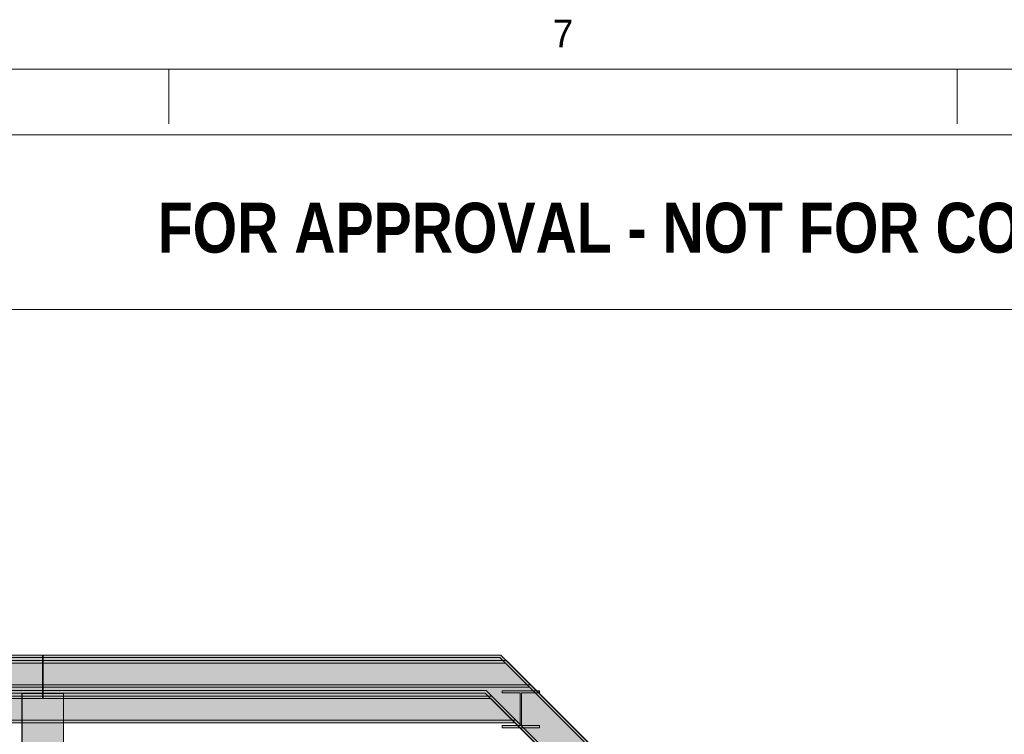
# Model space of a CAD drawing. Header units: millimetres. Extents: x 17 to 413, y 4 to 292.
# Tile 255 of 256: x 230 to 275, y 260 to 292. Entities that reach past the tile are written whole.
import ezdxf
from ezdxf.enums import TextEntityAlignment as Align

# ---------------------------------------------------------------- set-up
doc = ezdxf.new("R2010")
doc.units = ezdxf.units.MM
doc.linetypes.add('DASHED', pattern=[1.524, 1.27, -0.254])
for name, color, linetype in [('FILL-C_9EB2DB', 7, 'Continuous'), ('FILL-EPS', 7, 'Continuous'), ('LINE-C_2E8C94', 7, 'Continuous'), ('LINE-INK', 7, 'Continuous'), ('LINE-RED', 7, 'Continuous'), ('LINE-STEEL', 7, 'Continuous'), ('LINE-STEEL-DASH', 7, 'DASHED'), ('TEXT-RED', 7, 'Continuous'), ('TEXT-STEEL_GREY', 7, 'Continuous')]:
    doc.layers.add(name, color=color, linetype=linetype)
doc.styles.add('OpenSansCondensed-Bold', font='OpenSansCondensed-Bold.ttf')

msp = doc.modelspace()

# ---------------------------------------------------------------- hatches: boundary and pattern name
at = {"layer": 'FILL-C_9EB2DB', "true_color": 0x9eb2db}
h = msp.add_hatch(color=9, dxfattribs=at)
h.dxf.hatch_style = 1
h.paths.add_polyline_path([(189.548, 263.05), (189.548, 263.166), (230.955, 263.166), (230.955, 263.05)])
h = msp.add_hatch(color=9, dxfattribs=at)
h.dxf.hatch_style = 1
h.paths.add_polyline_path([(189.548, 263.05), (189.548, 263.166), (230.955, 263.166), (230.955, 263.05)])
h = msp.add_hatch(color=9, dxfattribs=at)
h.dxf.hatch_style = 1
h.paths.add_polyline_path([(189.548, 261.546), (189.548, 263.05), (230.955, 263.05), (230.955, 261.546)])
h = msp.add_hatch(color=9, dxfattribs=at)
h.dxf.hatch_style = 1
h.paths.add_polyline_path([(189.548, 263.05), (230.955, 263.05), (230.955, 261.546), (189.548, 261.546)])
h = msp.add_hatch(color=9, dxfattribs=at)
h.dxf.hatch_style = 1
h.paths.add_polyline_path([(226.638, 263.05), (226.638, 263.166), (251.967, 263.166), (274.242, 240.891), (274.161, 240.809), (251.919, 263.05)])
h = msp.add_hatch(color=9, dxfattribs=at)
h.dxf.hatch_style = 1
h.paths.add_polyline_path([(226.638, 263.166), (251.967, 263.166), (274.242, 240.891), (274.161, 240.809), (251.919, 263.05), (226.638, 263.05)])
h = msp.add_hatch(color=9, dxfattribs=at)
h.dxf.hatch_style = 1
h.paths.add_polyline_path([(226.638, 261.546), (226.638, 263.05), (251.919, 263.05), (274.161, 240.809), (273.097, 239.745), (251.296, 261.546)])
h = msp.add_hatch(color=9, dxfattribs=at)
h.dxf.hatch_style = 1
h.paths.add_polyline_path([(226.638, 263.05), (251.919, 263.05), (274.161, 240.809), (273.097, 239.745), (251.296, 261.546), (226.638, 261.546)])
h = msp.add_hatch(color=9, dxfattribs=at)
h.dxf.hatch_style = 1
h.paths.add_polyline_path([(230.988, 263.05), (230.988, 263.166), (251.967, 263.166), (274.242, 240.891), (274.161, 240.809), (251.919, 263.05)])
h = msp.add_hatch(color=9, dxfattribs=at)
h.dxf.hatch_style = 1
h.paths.add_polyline_path([(230.988, 263.166), (251.967, 263.166), (274.242, 240.891), (274.161, 240.809), (251.919, 263.05), (230.988, 263.05)])
h = msp.add_hatch(color=9, dxfattribs=at)
h.dxf.hatch_style = 1
h.paths.add_polyline_path([(230.988, 261.546), (230.988, 263.05), (251.919, 263.05), (274.161, 240.809), (273.097, 239.745), (251.296, 261.546)])
h = msp.add_hatch(color=9, dxfattribs=at)
h.dxf.hatch_style = 1
h.paths.add_polyline_path([(230.988, 263.05), (251.919, 263.05), (274.161, 240.809), (273.097, 239.745), (251.296, 261.546), (230.988, 261.546)])
h = msp.add_hatch(color=9, dxfattribs=at)
h.dxf.hatch_style = 1
h.paths.add_polyline_path([(189.548, 262.797), (189.548, 262.912), (230.955, 262.912), (230.955, 262.797)])
h = msp.add_hatch(color=9, dxfattribs=at)
h.dxf.hatch_style = 1
h.paths.add_polyline_path([(189.548, 262.797), (189.548, 262.912), (230.955, 262.912), (230.955, 262.797)])
h = msp.add_hatch(color=9, dxfattribs=at)
h.dxf.hatch_style = 1
h.paths.add_polyline_path([(189.548, 261.292), (189.548, 262.797), (230.955, 262.797), (230.955, 261.292)])
h = msp.add_hatch(color=9, dxfattribs=at)
h.dxf.hatch_style = 1
h.paths.add_polyline_path([(189.548, 262.797), (230.955, 262.797), (230.955, 261.292), (189.548, 261.292)])
h = msp.add_hatch(color=9, dxfattribs=at)
h.dxf.hatch_style = 1
h.paths.add_polyline_path([(230.988, 262.797), (230.988, 262.912), (252.22, 262.912), (274.242, 240.891), (274.161, 240.809), (252.173, 262.797)])
h = msp.add_hatch(color=9, dxfattribs=at)
h.dxf.hatch_style = 1
h.paths.add_polyline_path([(230.988, 262.912), (252.22, 262.912), (274.242, 240.891), (274.161, 240.809), (252.173, 262.797), (230.988, 262.797)])
h = msp.add_hatch(color=9, dxfattribs=at)
h.dxf.hatch_style = 1
h.paths.add_polyline_path([(230.988, 261.292), (230.988, 262.797), (252.173, 262.797), (274.161, 240.809), (273.097, 239.745), (251.549, 261.292)])
h = msp.add_hatch(color=9, dxfattribs=at)
h.dxf.hatch_style = 1
h.paths.add_polyline_path([(230.988, 262.797), (252.173, 262.797), (274.161, 240.809), (273.097, 239.745), (251.549, 261.292), (230.988, 261.292)])
h = msp.add_hatch(color=9, dxfattribs=at)
h.dxf.hatch_style = 1
h.paths.add_polyline_path([(226.638, 261.69), (226.638, 261.806), (253.327, 261.806), (274.242, 240.891), (274.161, 240.809), (253.279, 261.69)])
h = msp.add_hatch(color=9, dxfattribs=at)
h.dxf.hatch_style = 1
h.paths.add_polyline_path([(226.638, 261.806), (253.327, 261.806), (274.242, 240.891), (274.161, 240.809), (253.279, 261.69), (226.638, 261.69)])
h = msp.add_hatch(color=9, dxfattribs=at)
h.dxf.hatch_style = 1
h.paths.add_polyline_path([(226.638, 260.186), (226.638, 261.69), (253.279, 261.69), (274.161, 240.809), (273.097, 239.745), (252.656, 260.186)])
h = msp.add_hatch(color=9, dxfattribs=at)
h.dxf.hatch_style = 1
h.paths.add_polyline_path([(226.638, 261.69), (253.279, 261.69), (274.161, 240.809), (273.097, 239.745), (252.656, 260.186), (226.638, 260.186)])
h = msp.add_hatch(color=9, dxfattribs=at)
h.dxf.hatch_style = 1
h.paths.add_polyline_path([(189.548, 261.43), (189.548, 261.546), (230.955, 261.546), (230.955, 261.43)])
h = msp.add_hatch(color=9, dxfattribs=at)
h.dxf.hatch_style = 1
h.paths.add_polyline_path([(189.548, 261.43), (189.548, 261.546), (230.955, 261.546), (230.955, 261.43)])
h = msp.add_hatch(color=9, dxfattribs=at)
h.dxf.hatch_style = 1
h.paths.add_polyline_path([(189.548, 261.177), (189.548, 261.292), (230.955, 261.292), (230.955, 261.177)])
h = msp.add_hatch(color=9, dxfattribs=at)
h.dxf.hatch_style = 1
h.paths.add_polyline_path([(189.548, 261.177), (189.548, 261.292), (230.955, 261.292), (230.955, 261.177)])
h = msp.add_hatch(color=9, dxfattribs=at)
h.dxf.hatch_style = 1
h.paths.add_polyline_path([(226.638, 261.43), (226.638, 261.546), (251.296, 261.546), (273.097, 239.745), (273.015, 239.664), (251.248, 261.43)])
h = msp.add_hatch(color=9, dxfattribs=at)
h.dxf.hatch_style = 1
h.paths.add_polyline_path([(226.638, 261.546), (251.296, 261.546), (273.097, 239.745), (273.015, 239.664), (251.248, 261.43), (226.638, 261.43)])
h = msp.add_hatch(color=9, dxfattribs=at)
h.dxf.hatch_style = 1
h.paths.add_polyline_path([(230.988, 261.43), (230.988, 261.546), (251.296, 261.546), (273.097, 239.745), (273.015, 239.664), (251.248, 261.43)])
h = msp.add_hatch(color=9, dxfattribs=at)
h.dxf.hatch_style = 1
h.paths.add_polyline_path([(230.988, 261.546), (251.296, 261.546), (273.097, 239.745), (273.015, 239.664), (251.248, 261.43), (230.988, 261.43)])
h = msp.add_hatch(color=9, dxfattribs=at)
h.dxf.hatch_style = 1
h.paths.add_polyline_path([(230.988, 261.177), (230.988, 261.292), (251.549, 261.292), (273.097, 239.745), (273.015, 239.664), (251.502, 261.177)])
h = msp.add_hatch(color=9, dxfattribs=at)
h.dxf.hatch_style = 1
h.paths.add_polyline_path([(230.988, 261.292), (251.549, 261.292), (273.097, 239.745), (273.015, 239.664), (251.502, 261.177), (230.988, 261.177)])
h = msp.add_hatch(color=9, dxfattribs=at)
h.dxf.hatch_style = 1
h.paths.add_polyline_path([(252.019, 261.536), (252.019, 261.537), (252.019, 261.537), (252.027, 261.536), (252.03, 261.536), (253.727, 261.536), (253.727, 261.441), (252.907, 261.441), (252.907, 259.936), (253.727, 259.936), (253.727, 259.842), (252.03, 259.842), (252.03, 259.936), (252.85, 259.936), (252.85, 261.441), (252.03, 261.441), (252.03, 261.536)])
h = msp.add_hatch(color=9, dxfattribs=at)
h.dxf.hatch_style = 1
h.paths.add_polyline_path([(252.019, 261.536), (252.019, 261.537), (252.019, 261.537), (252.027, 261.536), (252.03, 261.536), (253.727, 261.536), (253.727, 261.441), (252.907, 261.441), (252.907, 259.936), (253.727, 259.936), (253.727, 259.842), (252.03, 259.842), (252.03, 259.936), (252.85, 259.936), (252.85, 261.441), (252.03, 261.441), (252.03, 261.536)])
h = msp.add_hatch(color=9, dxfattribs=at)
h.dxf.hatch_style = 1
h.paths.add_polyline_path([(252.019, 261.536), (252.019, 261.537), (252.019, 261.537), (252.027, 261.536), (252.03, 261.536), (253.727, 261.536), (253.727, 261.441), (252.907, 261.441), (252.907, 259.936), (253.727, 259.936), (253.727, 259.842), (252.03, 259.842), (252.03, 259.936), (252.85, 259.936), (252.85, 261.441), (252.03, 261.441), (252.03, 261.536)])
h = msp.add_hatch(color=9, dxfattribs=at)
h.dxf.hatch_style = 1
h.paths.add_polyline_path([(252.03, 259.842), (252.03, 259.936), (252.85, 259.936), (252.85, 261.441), (252.03, 261.441), (252.03, 261.536), (253.727, 261.536), (253.727, 261.441), (252.907, 261.441), (252.907, 259.936), (253.727, 259.936), (253.727, 259.842)])
h = msp.add_hatch(color=9, dxfattribs=at)
h.dxf.hatch_style = 1
h.paths.add_polyline_path([(252.03, 259.842), (252.03, 259.936), (252.85, 259.936), (252.85, 261.441), (252.03, 261.441), (252.03, 261.536), (253.727, 261.536), (253.727, 261.441), (252.907, 261.441), (252.907, 259.936), (253.727, 259.936), (253.727, 259.842)])
h = msp.add_hatch(color=9, dxfattribs=at)
h.dxf.hatch_style = 1
h.paths.add_polyline_path([(252.03, 259.842), (252.03, 259.936), (252.85, 259.936), (252.85, 261.441), (252.03, 261.441), (252.03, 261.536), (253.727, 261.536), (253.727, 261.441), (252.907, 261.441), (252.907, 259.936), (253.727, 259.936), (253.727, 259.842)])
h = msp.add_hatch(color=9, dxfattribs=at)
h.dxf.hatch_style = 1
h.paths.add_polyline_path([(253.727, 261.536), (253.738, 261.537), (253.738, 261.537), (253.738, 261.536)])
h = msp.add_hatch(color=9, dxfattribs=at)
h.dxf.hatch_style = 1
h.paths.add_polyline_path([(253.727, 261.536), (253.738, 261.537), (253.738, 261.537), (253.738, 261.536)])
h = msp.add_hatch(color=9, dxfattribs=at)
h.dxf.hatch_style = 1
h.paths.add_polyline_path([(253.727, 261.536), (253.738, 261.537), (253.738, 261.537), (253.738, 261.536)])
h = msp.add_hatch(color=9, dxfattribs=at)
h.dxf.hatch_style = 1
h.paths.add_polyline_path([(226.638, 260.07), (226.638, 260.186), (252.656, 260.186), (273.097, 239.745), (273.015, 239.664), (252.608, 260.07)])
h = msp.add_hatch(color=9, dxfattribs=at)
h.dxf.hatch_style = 1
h.paths.add_polyline_path([(226.638, 260.186), (252.656, 260.186), (273.097, 239.745), (273.015, 239.664), (252.608, 260.07), (226.638, 260.07)])
at = {"layer": 'FILL-EPS', "true_color": 0xccffff}
h = msp.add_hatch(color=7, dxfattribs=at)
h.dxf.hatch_style = 1
h.paths.add_polyline_path([(230.018, 261.412), (231.923, 261.412), (231.923, 222.232), (230.018, 222.232)])
at = {"layer": 'FILL-EPS', "true_color": 0xc0f0f0}
h = msp.add_hatch(color=254, dxfattribs=at)
h.dxf.hatch_style = 1
h.paths.add_polyline_path([(230.02, 261.412), (231.925, 261.412), (231.926, 244.393), (230.021, 244.393)])

# ---------------------------------------------------------------- linework, layer by layer
at = {"layer": 'LINE-C_2E8C94', "lineweight": 5}
for points in [[(230.018, 261.412), (230.018, 261.412), (230.018, 261.412), (230.018, 261.412), (231.923, 261.412), (231.923, 222.232), (231.923, 222.232), (231.923, 222.232), (231.923, 222.232), (230.018, 222.232)], [(230.02, 261.412), (230.02, 261.412), (230.02, 261.412), (230.02, 261.412), (231.925, 261.412), (231.926, 244.393), (231.926, 244.393), (231.926, 244.393), (231.926, 244.393), (230.021, 244.393)]]:
    msp.add_lwpolyline(points, close=True, dxfattribs=at)
at = {"layer": 'LINE-INK', "lineweight": 5}
for p, q in [((236.75, 290), (236.75, 287.5)), ((272.875, 290), (272.875, 287.5))]:
    msp.add_line(p, q, dxfattribs=at)
msp.add_lwpolyline([(20, 7), (413, 7), (413, 290), (20, 290)], close=True, dxfattribs=at)
at = {"layer": 'LINE-RED', "lineweight": 5}
msp.add_lwpolyline([(226.207, 279), (303, 279), (303, 287), (226.207, 287)], close=True, dxfattribs=at)
at = {"layer": 'LINE-STEEL', "lineweight": 5}
for points in [[(189.548, 263.05), (189.548, 263.166), (230.955, 263.166), (230.955, 263.166), (230.955, 263.05), (189.548, 263.05)], [(189.548, 263.05), (189.548, 263.166), (230.955, 263.166), (230.955, 263.05)], [(189.548, 261.546), (189.548, 263.05), (230.955, 263.05), (230.955, 263.05), (230.955, 261.546), (189.548, 261.546)], [(189.548, 263.05), (189.548, 263.05), (230.955, 263.05), (230.955, 261.546), (230.955, 261.546), (189.548, 261.546)], [(226.638, 263.05), (226.638, 263.166), (251.967, 263.166), (251.967, 263.166), (251.967, 263.166), (251.967, 263.166), (251.967, 263.166), (251.967, 263.166), (274.242, 240.891), (274.242, 240.891), (274.242, 240.891), (274.242, 240.891), (274.161, 240.809), (251.919, 263.05), (226.638, 263.05)], [(226.638, 263.166), (251.967, 263.166), (274.242, 240.891), (274.242, 240.891), (274.242, 240.891), (274.242, 240.891), (274.161, 240.809), (251.919, 263.05), (226.638, 263.05)], [(226.638, 261.546), (226.638, 263.05), (251.919, 263.05), (274.161, 240.809), (273.097, 239.745), (251.296, 261.546)], [(226.638, 263.05), (251.919, 263.05), (274.161, 240.809), (273.097, 239.745), (251.296, 261.546), (226.638, 261.546)], [(230.988, 263.05), (230.988, 263.166), (251.967, 263.166), (274.242, 240.891), (274.161, 240.809), (251.919, 263.05)], [(230.988, 263.166), (251.967, 263.166), (274.242, 240.891), (274.242, 240.891), (274.242, 240.891), (274.242, 240.891), (274.161, 240.809), (251.919, 263.05), (230.988, 263.05), (230.988, 263.166)], [(230.988, 261.546), (230.988, 263.05), (251.919, 263.05), (274.161, 240.809), (273.097, 239.745), (251.296, 261.546)], [(230.988, 263.05), (230.988, 263.05), (251.919, 263.05), (274.161, 240.809), (273.097, 239.745), (251.296, 261.546), (230.988, 261.546)], [(189.548, 262.797), (189.548, 262.912), (230.955, 262.912), (230.955, 262.912), (230.955, 262.797), (189.548, 262.797)], [(189.548, 262.797), (189.548, 262.912), (230.955, 262.912), (230.955, 262.797)], [(189.548, 261.292), (189.548, 262.797), (230.955, 262.797), (230.955, 262.797), (230.955, 261.292), (189.548, 261.292)], [(189.548, 262.797), (189.548, 262.797), (230.955, 262.797), (230.955, 261.292), (230.955, 261.292), (189.548, 261.292)], [(230.988, 262.797), (230.988, 262.912), (252.22, 262.912), (274.242, 240.891), (274.161, 240.809), (252.173, 262.797)], [(230.988, 262.912), (252.22, 262.912), (274.242, 240.891), (274.242, 240.891), (274.242, 240.891), (274.242, 240.891), (274.161, 240.809), (252.173, 262.797), (230.988, 262.797)], [(230.988, 261.292), (230.988, 262.797), (252.173, 262.797), (252.173, 262.797), (274.161, 240.809), (274.161, 240.809), (274.161, 240.809), (273.097, 239.745), (251.549, 261.292), (230.988, 261.292)], [(230.988, 262.797), (230.988, 262.797), (230.988, 262.797), (252.173, 262.797), (252.173, 262.797), (274.161, 240.809), (274.161, 240.809), (274.161, 240.809), (273.097, 239.745), (251.549, 261.292), (230.988, 261.292), (230.988, 262.797)], [(226.638, 261.69), (226.638, 261.806), (253.327, 261.806), (274.242, 240.891), (274.161, 240.809), (253.279, 261.69)], [(226.638, 261.806), (253.327, 261.806), (274.242, 240.891), (274.161, 240.809), (253.279, 261.69), (226.638, 261.69)], [(226.638, 260.186), (226.638, 261.69), (253.279, 261.69), (253.279, 261.69), (253.279, 261.69), (253.279, 261.69), (253.279, 261.69), (274.161, 240.809), (274.161, 240.809), (273.097, 239.745), (252.656, 260.186), (226.638, 260.186)], [(226.638, 261.69), (226.638, 261.69), (226.638, 261.69), (253.279, 261.69), (274.161, 240.809), (274.161, 240.809), (273.097, 239.745), (252.656, 260.186), (226.638, 260.186), (226.638, 261.69)], [(189.548, 261.43), (189.548, 261.546), (230.955, 261.546), (230.955, 261.546), (230.955, 261.43), (189.548, 261.43)], [(189.548, 261.43), (189.548, 261.546), (230.955, 261.546), (230.955, 261.43)], [(189.548, 261.177), (189.548, 261.292), (230.955, 261.292), (230.955, 261.292), (230.955, 261.177), (189.548, 261.177)], [(189.548, 261.177), (189.548, 261.292), (230.955, 261.292), (230.955, 261.177)], [(226.638, 261.43), (226.638, 261.546), (251.296, 261.546), (251.296, 261.546), (251.296, 261.546), (251.296, 261.546), (273.097, 239.745), (273.097, 239.745), (273.097, 239.745), (273.097, 239.745), (273.015, 239.664), (251.248, 261.43)], [(226.638, 261.546), (251.296, 261.546), (273.097, 239.745), (273.097, 239.745), (273.097, 239.745), (273.097, 239.745), (273.015, 239.664), (251.248, 261.43), (226.638, 261.43)], [(230.988, 261.43), (230.988, 261.546), (251.296, 261.546), (273.097, 239.745), (273.015, 239.664), (251.248, 261.43)], [(230.988, 261.546), (251.296, 261.546), (273.097, 239.745), (273.097, 239.745), (273.097, 239.745), (273.097, 239.745), (273.015, 239.664), (251.248, 261.43), (230.988, 261.43)], [(230.988, 261.177), (230.988, 261.292), (251.549, 261.292), (273.097, 239.745), (273.015, 239.664), (251.502, 261.177)], [(230.988, 261.292), (251.549, 261.292), (251.549, 261.292), (251.549, 261.292), (251.549, 261.292), (273.097, 239.745), (273.015, 239.664), (251.502, 261.177), (230.988, 261.177)], [(252.019, 261.536), (252.019, 261.537), (252.019, 261.537), (252.027, 261.536), (252.03, 261.536), (253.727, 261.536), (253.727, 261.441), (252.907, 261.441), (252.907, 259.936), (253.727, 259.936), (253.727, 259.842), (252.03, 259.842), (252.03, 259.936), (252.85, 259.936), (252.85, 261.441), (252.03, 261.441), (252.03, 261.536)], [(252.019, 261.536), (252.019, 261.537), (252.019, 261.537), (252.027, 261.536), (252.03, 261.536), (253.727, 261.536), (253.727, 261.441), (252.907, 261.441), (252.907, 259.936), (253.727, 259.936), (253.727, 259.842), (252.03, 259.842), (252.03, 259.936), (252.85, 259.936), (252.85, 261.441), (252.03, 261.441), (252.03, 261.536)], [(252.019, 261.536), (252.019, 261.537), (252.019, 261.537), (252.027, 261.536), (252.03, 261.536), (253.727, 261.536), (253.727, 261.441), (252.907, 261.441), (252.907, 259.936), (253.727, 259.936), (253.727, 259.842), (252.03, 259.842), (252.03, 259.936), (252.85, 259.936), (252.85, 261.441), (252.03, 261.441), (252.03, 261.536)], [(252.03, 259.842), (252.03, 259.936), (252.85, 259.936), (252.85, 261.441), (252.03, 261.441), (252.03, 261.536), (253.727, 261.536), (253.727, 261.536), (253.727, 261.441), (252.907, 261.441), (252.907, 259.936), (253.727, 259.936), (253.727, 259.842)], [(252.03, 259.842), (252.03, 259.936), (252.85, 259.936), (252.85, 261.441), (252.03, 261.441), (252.03, 261.536), (253.727, 261.536), (253.727, 261.536), (253.727, 261.441), (252.907, 261.441), (252.907, 259.936), (253.727, 259.936), (253.727, 259.842)], [(252.03, 259.842), (252.03, 259.936), (252.85, 259.936), (252.85, 261.441), (252.03, 261.441), (252.03, 261.536), (253.727, 261.536), (253.727, 261.536), (253.727, 261.441), (252.907, 261.441), (252.907, 259.936), (253.727, 259.936), (253.727, 259.842)], [(253.727, 261.536), (253.738, 261.537), (253.738, 261.537), (253.738, 261.536)], [(253.727, 261.536), (253.738, 261.537), (253.738, 261.537), (253.738, 261.536)], [(253.727, 261.536), (253.738, 261.537), (253.738, 261.537), (253.738, 261.536)], [(226.638, 260.07), (226.638, 260.186), (252.656, 260.186), (273.097, 239.745), (273.015, 239.664), (252.608, 260.07)], [(226.638, 260.186), (252.656, 260.186), (273.097, 239.745), (273.015, 239.664), (252.608, 260.07), (226.638, 260.07)]]:
    msp.add_lwpolyline(points, close=True, dxfattribs=at)
at = {"layer": 'LINE-STEEL-DASH', "lineweight": 5}
for points in [[(226.638, 263.166), (230.955, 263.166), (230.988, 263.166), (251.967, 263.166), (253.327, 261.806), (253.597, 261.536), (253.727, 261.536), (253.727, 261.441), (253.692, 261.441), (274.242, 240.891), (274.192, 240.841), (274.161, 240.809), (273.097, 239.745), (273.015, 239.664), (262.408, 250.27), (226.638, 250.27)], [(226.638, 252.006), (260.673, 252.006), (253.806, 258.872), (252.837, 259.842), (252.03, 259.842), (252.03, 259.936), (252.742, 259.936), (252.608, 260.07), (226.638, 260.07)]]:
    msp.add_lwpolyline(points, dxfattribs=at)
msp.add_lwpolyline([(253.738, 261.537), (253.738, 261.537), (253.738, 261.536), (253.727, 261.536)], close=True, dxfattribs=at)

# ---------------------------------------------------------------- texts
at = {"layer": 'TEXT-RED', "style": 'OpenSansCondensed-Bold'}
msp.add_text('FOR APPROVAL - NOT FOR CONSTRUCTION', height=2.286, dxfattribs=at).set_placement((264.604, 281.6), align=Align.CENTER)
at = {"layer": 'TEXT-STEEL_GREY'}
msp.add_text('7', height=1.27, dxfattribs=at).set_placement((254.812, 291), align=Align.CENTER)

doc.saveas('drawing.dxf')
